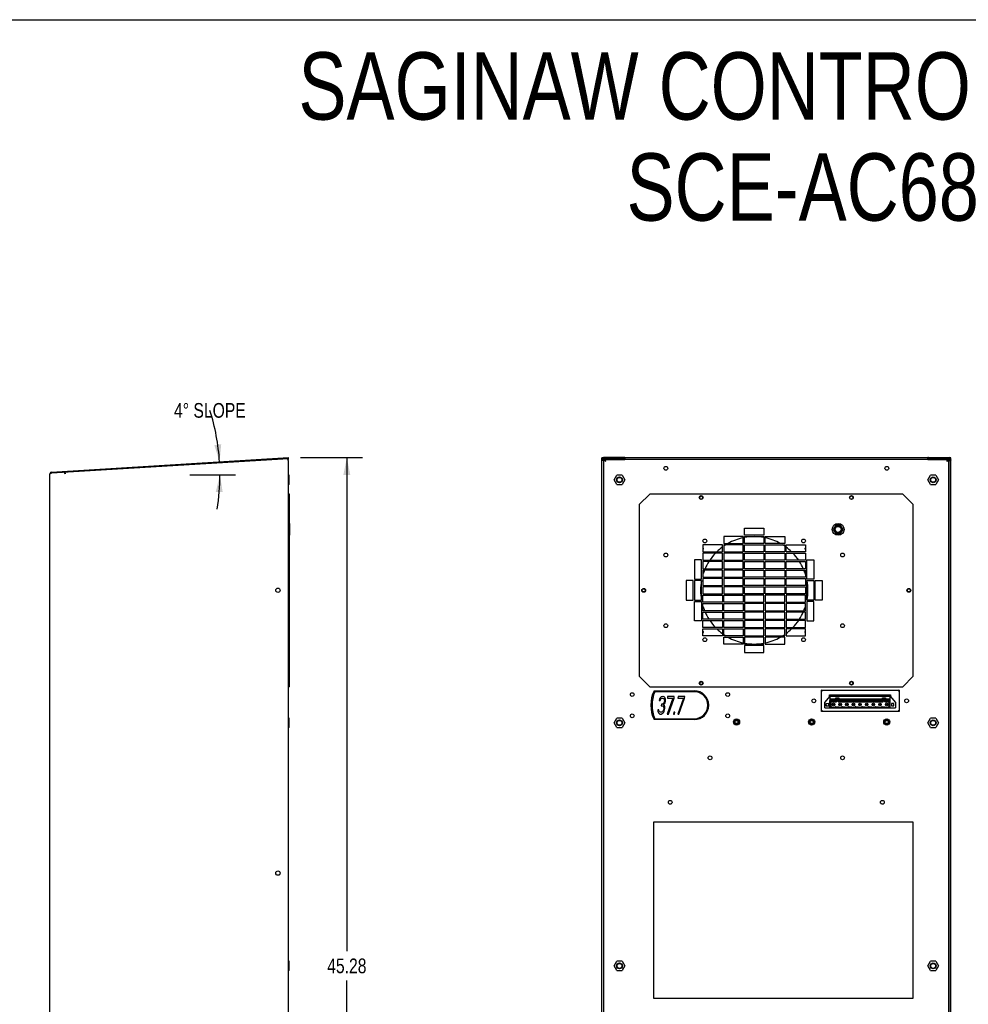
# Model space of a CAD drawing. Header units: inches. Extents: x 0 to 131, y 0 to 85.
# Tile 7 of 8: x 53 to 95, y 41 to 85. Entities that reach past the tile are written whole.
import ezdxf

# ---------------------------------------------------------------- set-up
doc = ezdxf.new("R2010")
doc.units = ezdxf.units.IN
doc.header["$LTSCALE"] = 7.192308
doc.header["$MEASUREMENT"] = 0
doc.layers.get('0').update_dxf_attribs({"linetype": 'CONTINUOUS'})
doc.styles.get("Standard").update_dxf_attribs({"font": 'txt', "width": 0.8})
doc.dimstyles.new('DIMSTYLE_1', dxfattribs={"dimtxt": 0.653846, "dimasz": 0.769231, "dimexe": 0.09, "dimexo": 0.07, "dimgap": 0.0425, "dimtad": 0, "dimtih": 1, "dimtoh": 1, "dimzin": 4, "dimdsep": 46, "dimtxsty": 'Standard', "dimblk": '_FILLED', "dimblk1": '_FILLED', "dimblk2": '_FILLED', "dimcen": 0.09, "dimadec": 0, "dimazin": 0, "dimtfac": 1, "dimtofl": 0, "dimtmove": 0, "dimatfit": 3, "dimldrblk": '_FILLED', "dimfxl": 0, "dimtolj": 1, "dimtzin": 4, "dimarcsym": 0})
doc.dimstyles.new('DIMSTYLE_2', dxfattribs={"dimtxt": 0.653846, "dimasz": 0.769231, "dimexe": 0.09, "dimexo": 0.07, "dimgap": 0.09, "dimtad": 0, "dimtih": 1, "dimtoh": 1, "dimdec": 0, "dimzin": 4, "dimdsep": 46, "dimtxsty": 'Standard', "dimblk": '_FILLED', "dimblk1": '_FILLED', "dimblk2": '_FILLED', "dimcen": 0.09, "dimadec": 0, "dimazin": 0, "dimtfac": 1, "dimtdec": 0, "dimtofl": 0, "dimtmove": 0, "dimatfit": 3, "dimldrblk": '_FILLED', "dimfxl": 0, "dimtolj": 1, "dimtzin": 4, "dimarcsym": 0})

# ---------------------------------------------------------------- blocks, each defined once
blk = doc.blocks.new('_FILLED')
at = {"color": 0, "linetype": 'ByBlock'}
blk.add_solid([(0, 0), (-1, 0.2), (-1, -0.2)], dxfattribs=at)
blk = doc.blocks.new('*D2')
at = {"color": 2, "linetype": 'Continuous'}
for p, q in [((65.468, 65.108), (68.219, 65.108)), ((67.526, 65.108), (67.526, 43.122)), ((67.526, 19.828), (67.526, 41.814)), ((65.468, 19.828), (68.219, 19.828))]:
    blk.add_line(p, q, dxfattribs=at)
at = {"color": 2, "linetype": 'Continuous', "xscale": 0.7692307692, "yscale": 0.7692307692, "zscale": 0.7692307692}
for p, rotation in [((67.526, 65.108), 90), ((67.526, 19.828), 270)]:
    blk.add_blockref('_FILLED', p, dxfattribs=dict(at, rotation=rotation))
at = {"color": 2, "linetype": 'Continuous', "insert": (67.526, 42.795), "char_height": 0.6538, "width": 2.61538, "attachment_point": 2, "line_spacing_factor": 0.9}
blk.add_mtext('45.28', dxfattribs=at)
blk = doc.blocks.new('*D4')
at = {"color": 2, "linetype": 'Continuous'}
blk.add_line((60.536, 64.345), (62.565, 64.345), dxfattribs=at)
for start, end in [(3.5, 17.7064), (350.6507, 360)]:
    blk.add_arc((52.444, 64.345), 9.428, start, end, dxfattribs=at)
for points in [[(61.624, 65.67), (61.855, 64.92), (61.93, 65.701)], [(61.995, 63.57), (61.873, 64.345), (61.688, 63.582)]]:
    blk.add_solid(points, dxfattribs=at)
at = {"color": 2, "linetype": 'Continuous', "insert": (61.426, 67.539), "char_height": 0.65385, "width": 4.09744, "attachment_point": 2, "line_spacing_factor": 0.9}
blk.add_mtext('4\\Fgdt;{\\Fgdt;~}\\Ftxt; SLOPE', dxfattribs=at)

msp = doc.modelspace()

# ---------------------------------------------------------------- linework, layer by layer
at = {"color": 7, "linetype": 'Continuous'}
for p, q in [((0, 84.6154), (130.7692, 84.6154)), ((54.3731, 64.4626), (64.9291, 65.1082)), ((54.3755, 64.4233), (64.9315, 65.069)), ((64.8529, 65.0641), (64.8505, 65.1034)), ((64.8959, 65.0084), (64.8897, 64.9875)), ((64.8998, 64.9871), (64.8897, 64.9875)), ((64.9021, 65.0278), (64.8959, 65.0084)), ((64.903, 65.0078), (64.8965, 64.9975)), ((64.9099, 65.0165), (64.903, 65.0078)), ((64.917, 65.0233), (64.9099, 65.0165)), ((64.9315, 65.069), (64.9291, 65.1082)), ((64.9315, 65.0295), (64.9291, 65.0688)), ((64.9291, 19.9063), (64.9291, 64.9852)), ((78.9609, 65.1082), (78.8822, 65.1034)), ((78.8822, 19.9063), (78.8822, 65.1034)), ((78.8822, 65.0641), (78.9609, 65.069)), ((78.8849, 65.0084), (78.8822, 64.9875)), ((78.8835, 64.9871), (78.8822, 64.9875)), ((78.8928, 65.0278), (78.8849, 65.0084)), ((78.9316, 64.9849), (78.9114, 64.9856)), ((78.9401, 65.0656), (78.9213, 65.0573)), ((78.9227, 64.9975), (78.9216, 64.9864)), ((78.9411, 64.9845), (78.9316, 64.9849)), ((78.9411, 65.0233), (78.933, 65.0165)), ((78.9603, 65.0688), (78.9401, 65.0656)), ((79.8664, 65.0688), (78.9603, 65.0688)), ((78.9606, 65.0295), (78.9606, 64.9852)), ((78.9607, 65.0295), (78.9607, 65.0688)), ((79.8664, 65.0295), (78.9607, 65.0295)), ((78.9609, 65.069), (78.9609, 65.1082)), ((79.8831, 65.1082), (78.9609, 65.1082)), ((78.9609, 65.069), (79.8831, 65.069)), ((78.9609, 64.9829), (78.9609, 19.8685)), ((78.9806, 19.9063), (78.9806, 65.0245)), ((78.9806, 65.0245), (79.02, 65.0245)), ((79.0037, 64.9851), (79.02, 64.972)), ((79.0213, 65.0114), (79.02, 65.0245)), ((79.02, 65.0243), (79.02, 64.9914)), ((79.02, 65.0243), (79.9058, 65.0243)), ((79.02, 64.972), (79.039, 64.9588)), ((79.0278, 65.0217), (79.0214, 65.0244)), ((79.039, 64.9588), (79.0593, 64.9457)), ((79.0593, 64.9457), (79.053, 64.966)), ((79.8664, 65.0243), (79.8664, 65.0688)), ((79.8831, 65.1082), (79.8831, 65.069)), ((79.9058, 65.1058), (79.8831, 65.1082)), ((79.8831, 65.069), (79.902, 65.0669)), ((79.9058, 65.1058), (79.9058, 65.0272)), ((79.9058, 65.1058), (93.4097, 65.1058)), ((79.9058, 65.0272), (79.9058, 65.0243)), ((93.4097, 65.0272), (79.9058, 65.0272)), ((93.4325, 65.1082), (93.4097, 65.1058)), ((93.4097, 65.0272), (93.4097, 65.1058)), ((93.4097, 65.0665), (93.4325, 65.069)), ((93.4097, 65.0272), (93.4097, 65.0243)), ((93.4097, 65.0243), (94.2956, 65.0243)), ((93.4325, 65.1082), (93.4325, 65.069)), ((93.4325, 65.1082), (94.3546, 65.1082)), ((94.3546, 65.069), (93.4325, 65.069)), ((93.4491, 65.0243), (93.4491, 65.0688)), ((93.4491, 65.0688), (94.3548, 65.0688)), ((93.4491, 65.0295), (94.3549, 65.0295)), ((94.2625, 64.966), (94.2562, 64.9457)), ((94.2688, 64.985), (94.2625, 64.966)), ((94.2903, 64.9983), (94.284, 64.9851)), ((94.2941, 65.0244), (94.2878, 65.0217)), ((94.2956, 64.985), (94.2956, 65.0245)), ((94.2956, 65.0245), (94.3349, 65.0245)), ((94.3322, 65.0114), (94.3349, 65.0245)), ((94.3349, 65.0245), (94.3349, 19.9063)), ((94.3546, 65.069), (94.3546, 65.1082)), ((94.4333, 65.1034), (94.3546, 65.1082)), ((94.3546, 65.069), (94.4333, 65.0641)), ((94.3546, 19.8722), (94.3546, 64.9829)), ((94.3548, 65.0688), (94.3548, 65.0295)), ((94.3549, 64.9852), (94.3549, 65.0295)), ((94.3552, 65.0688), (94.3754, 65.0656)), ((94.3753, 65.0227), (94.3833, 65.0157)), ((94.3754, 65.0656), (94.3942, 65.0572)), ((94.3837, 64.9848), (94.394, 64.9852)), ((94.3929, 64.9969), (94.394, 64.9864)), ((94.423, 65.0274), (94.4307, 65.008)), ((94.4307, 65.008), (94.4333, 64.9875)), ((94.432, 64.9871), (94.4333, 64.9875)), ((94.4333, 19.9063), (94.4333, 65.1034)), ((54.2992, 19.9063), (54.2992, 64.384)), ((54.3574, 64.4168), (54.3779, 64.4235)), ((54.3731, 64.4626), (54.3755, 64.4233)), ((54.922, 64.4567), (54.9722, 64.3809)), ((54.9674, 64.4595), (54.9722, 64.3809)), ((64.9606, 64.3236), (64.9291, 64.3236)), ((64.9606, 64.1189), (64.9291, 64.1189)), ((64.9606, 63.9142), (64.9606, 64.3236)), ((78.9604, 64.4202), (78.9806, 64.4202)), ((78.9806, 64.3447), (78.9609, 64.3447)), ((79.4332, 64.1189), (79.5514, 64.3236)), ((79.5514, 63.9142), (79.4332, 64.1189)), ((79.7878, 64.3236), (79.5514, 64.3236)), ((79.7878, 64.3236), (79.906, 64.1189)), ((79.906, 64.1189), (79.7878, 63.9142)), ((93.4096, 64.1189), (93.5277, 64.3236)), ((93.5277, 63.9142), (93.4096, 64.1189)), ((93.7641, 64.3236), (93.5277, 64.3236)), ((93.7641, 64.3236), (93.8823, 64.1189)), ((93.8823, 64.1189), (93.7641, 63.9142)), ((94.3549, 64.4202), (94.3349, 64.4202)), ((94.3546, 64.3447), (94.3349, 64.3447)), ((64.9606, 63.9142), (64.9291, 63.9142)), ((79.5514, 63.9142), (79.7878, 63.9142)), ((93.5277, 63.9142), (93.7641, 63.9142)), ((64.9685, 63.4863), (64.9291, 63.4863)), ((64.9685, 54.9036), (64.9685, 63.4863)), ((80.5554, 63.0138), (81.0278, 63.4863)), ((92.2877, 63.4863), (81.0278, 63.4863)), ((92.2877, 63.4863), (92.7601, 63.0138)), ((64.9685, 63.0138), (64.9291, 63.0138)), ((80.5554, 63.0138), (80.5554, 55.376)), ((92.7601, 55.376), (92.7601, 63.0138)), ((64.9685, 62.1752), (64.9921, 62.1752)), ((64.9921, 61.6477), (64.9921, 62.1752)), ((85.2404, 61.6556), (85.2404, 61.9705)), ((85.2404, 61.9705), (86.1066, 61.9705)), ((86.1066, 61.9705), (86.1066, 61.6556)), ((89.3057, 62.0985), (89.1977, 61.9115)), ((89.1977, 61.9115), (89.3057, 61.7245)), ((89.5216, 62.0985), (89.3057, 62.0985)), ((89.6296, 61.9115), (89.5216, 62.0985)), ((89.5216, 61.7245), (89.6296, 61.9115)), ((64.9685, 61.6477), (64.9921, 61.6477)), ((84.3152, 61.5965), (84.3152, 61.2815)), ((85.1814, 61.5965), (84.3152, 61.5965)), ((85.1814, 61.2815), (85.1814, 61.5965)), ((86.1066, 61.6556), (85.2404, 61.6556)), ((85.2404, 61.2815), (85.2404, 61.5965)), ((85.2404, 61.5965), (86.1066, 61.5965)), ((86.1066, 61.5965), (86.1066, 61.2815)), ((86.1656, 61.2815), (86.1656, 61.5965)), ((86.1656, 61.5965), (87.0318, 61.5965)), ((87.0318, 61.5965), (87.0318, 61.2815)), ((89.3057, 61.7245), (89.5216, 61.7245)), ((94.3349, 61.4299), (94.3546, 61.4299)), ((83.39, 61.2225), (83.39, 60.9075)), ((84.2562, 61.2225), (83.39, 61.2225)), ((83.408, 61.0696), (83.39, 61.0822)), ((83.39, 61.0131), (83.4123, 61.045)), ((84.2562, 60.9075), (84.2562, 61.2225)), ((84.3152, 61.2815), (85.1814, 61.2815)), ((84.3152, 61.2225), (84.3152, 60.9075)), ((85.1814, 61.2225), (84.3152, 61.2225)), ((85.1814, 60.9075), (85.1814, 61.2225)), ((86.1066, 61.2815), (85.2404, 61.2815)), ((85.2404, 60.9075), (85.2404, 61.2225)), ((85.2404, 61.2225), (86.1066, 61.2225)), ((86.1066, 61.2225), (86.1066, 60.9075)), ((87.0318, 61.2815), (86.1656, 61.2815)), ((86.1656, 60.9075), (86.1656, 61.2225)), ((86.1656, 61.2225), (87.0318, 61.2225)), ((87.0318, 61.2225), (87.0318, 60.9075)), ((87.0908, 60.9075), (87.0908, 61.2225)), ((87.0908, 61.2225), (87.957, 61.2225)), ((87.9347, 61.045), (87.957, 61.0131)), ((87.957, 61.0822), (87.939, 61.0696)), ((87.957, 61.2225), (87.957, 60.9075)), ((83.016, 60.5532), (83.016, 59.6871)), ((83.331, 60.5532), (83.016, 60.5532)), ((83.331, 59.6871), (83.331, 60.5532)), ((83.39, 60.9075), (84.2562, 60.9075)), ((83.39, 60.8485), (83.39, 60.5335)), ((84.2562, 60.8485), (83.39, 60.8485)), ((83.39, 60.5335), (84.2562, 60.5335)), ((84.2562, 60.5335), (84.2562, 60.8485)), ((84.3152, 60.9075), (85.1814, 60.9075)), ((84.3152, 60.8485), (84.3152, 60.5335)), ((85.1814, 60.8485), (84.3152, 60.8485)), ((84.3152, 60.5335), (85.1814, 60.5335)), ((85.1814, 60.5335), (85.1814, 60.8485)), ((86.1066, 60.9075), (85.2404, 60.9075)), ((85.2404, 60.5335), (85.2404, 60.8485)), ((85.2404, 60.8485), (86.1066, 60.8485)), ((86.1066, 60.5335), (85.2404, 60.5335)), ((86.1066, 60.8485), (86.1066, 60.5335)), ((87.0318, 60.9075), (86.1656, 60.9075)), ((86.1656, 60.5335), (86.1656, 60.8485)), ((86.1656, 60.8485), (87.0318, 60.8485)), ((87.0318, 60.5335), (86.1656, 60.5335)), ((87.0318, 60.8485), (87.0318, 60.5335)), ((87.957, 60.9075), (87.0908, 60.9075)), ((87.0908, 60.5335), (87.0908, 60.8485)), ((87.0908, 60.8485), (87.957, 60.8485)), ((87.957, 60.5335), (87.0908, 60.5335)), ((87.957, 60.8485), (87.957, 60.5335)), ((88.016, 59.6871), (88.016, 60.5532)), ((88.016, 60.5532), (88.331, 60.5532)), ((88.331, 60.5532), (88.331, 59.6871)), ((94.3349, 60.9024), (94.3546, 60.9024)), ((83.39, 60.4745), (83.39, 60.1595)), ((84.2562, 60.4745), (83.39, 60.4745)), ((83.39, 60.1595), (84.2562, 60.1595)), ((83.39, 60.1004), (83.39, 59.7855)), ((84.2562, 60.1004), (83.39, 60.1004)), ((84.2562, 60.1595), (84.2562, 60.4745)), ((84.2562, 59.7855), (84.2562, 60.1004)), ((84.3152, 60.4745), (84.3152, 60.1595)), ((85.1814, 60.4745), (84.3152, 60.4745)), ((84.3152, 60.1595), (85.1814, 60.1595)), ((84.3152, 60.1004), (84.3152, 59.7855)), ((85.1814, 60.1004), (84.3152, 60.1004)), ((85.1814, 60.1595), (85.1814, 60.4745)), ((85.1814, 59.7855), (85.1814, 60.1004)), ((85.2404, 60.1595), (85.2404, 60.4745)), ((85.2404, 60.4745), (86.1066, 60.4745)), ((86.1066, 60.1595), (85.2404, 60.1595)), ((85.2404, 59.7855), (85.2404, 60.1004)), ((85.2404, 60.1004), (86.1066, 60.1004)), ((86.1066, 60.4745), (86.1066, 60.1595)), ((86.1066, 60.1004), (86.1066, 59.7855)), ((86.1656, 60.1595), (86.1656, 60.4745)), ((86.1656, 60.4745), (87.0318, 60.4745)), ((87.0318, 60.1595), (86.1656, 60.1595)), ((86.1656, 59.7855), (86.1656, 60.1004)), ((86.1656, 60.1004), (87.0318, 60.1004)), ((87.0318, 60.4745), (87.0318, 60.1595)), ((87.0318, 60.1004), (87.0318, 59.7855)), ((87.0908, 60.1595), (87.0908, 60.4745)), ((87.0908, 60.4745), (87.957, 60.4745)), ((87.957, 60.1595), (87.0908, 60.1595)), ((87.0908, 59.7855), (87.0908, 60.1004)), ((87.0908, 60.1004), (87.957, 60.1004)), ((87.957, 60.4745), (87.957, 60.1595)), ((87.957, 60.1004), (87.957, 59.7855)), ((83.016, 59.6871), (83.331, 59.6871)), ((83.39, 59.7855), (84.2562, 59.7855)), ((83.39, 59.7264), (83.39, 59.4115)), ((84.2562, 59.7264), (83.39, 59.7264)), ((84.2562, 59.4115), (84.2562, 59.7264)), ((84.3152, 59.7855), (85.1814, 59.7855)), ((84.3152, 59.7264), (84.3152, 59.4115)), ((85.1814, 59.7264), (84.3152, 59.7264)), ((85.1814, 59.4115), (85.1814, 59.7264)), ((86.1066, 59.7855), (85.2404, 59.7855)), ((85.2404, 59.4115), (85.2404, 59.7264)), ((85.2404, 59.7264), (86.1066, 59.7264)), ((86.1066, 59.7264), (86.1066, 59.4115)), ((87.0318, 59.7855), (86.1656, 59.7855)), ((86.1656, 59.4115), (86.1656, 59.7264)), ((86.1656, 59.7264), (87.0318, 59.7264)), ((87.0318, 59.7264), (87.0318, 59.4115)), ((87.957, 59.7855), (87.0908, 59.7855)), ((87.0908, 59.4115), (87.0908, 59.7264)), ((87.0908, 59.7264), (87.957, 59.7264)), ((87.957, 59.7264), (87.957, 59.4115)), ((88.331, 59.6871), (88.016, 59.6871)), ((78.9688, 59.3354), (78.9609, 59.3354)), ((78.9688, 59.0598), (78.9688, 59.3354)), ((78.9773, 59.334), (78.9688, 59.3354)), ((82.642, 59.628), (82.642, 58.7619)), ((82.957, 59.628), (82.642, 59.628)), ((82.957, 58.7619), (82.957, 59.628)), ((83.016, 59.628), (83.016, 58.7619)), ((83.331, 59.628), (83.016, 59.628)), ((83.331, 58.7619), (83.331, 59.628)), ((83.39, 59.4115), (84.2562, 59.4115)), ((83.39, 59.3524), (83.39, 59.0374)), ((84.2562, 59.3524), (83.39, 59.3524)), ((84.2562, 59.0374), (84.2562, 59.3524)), ((84.3152, 59.4115), (85.1814, 59.4115)), ((84.3152, 59.3524), (84.3152, 59.0374)), ((85.1814, 59.3524), (84.3152, 59.3524)), ((85.1814, 59.0374), (85.1814, 59.3524)), ((86.1066, 59.4115), (85.2404, 59.4115)), ((85.2404, 59.0374), (85.2404, 59.3524)), ((85.2404, 59.3524), (86.1066, 59.3524)), ((86.1066, 59.3524), (86.1066, 59.0374)), ((87.0318, 59.4115), (86.1656, 59.4115)), ((86.1656, 59.0374), (86.1656, 59.3524)), ((86.1656, 59.3524), (87.0318, 59.3524)), ((87.0318, 59.3524), (87.0318, 59.0374)), ((87.957, 59.4115), (87.0908, 59.4115)), ((87.0908, 59.0374), (87.0908, 59.3524)), ((87.0908, 59.3524), (87.957, 59.3524)), ((87.957, 59.3524), (87.957, 59.0374)), ((88.016, 58.7619), (88.016, 59.628)), ((88.016, 59.628), (88.331, 59.628)), ((88.331, 59.628), (88.331, 58.7619)), ((88.39, 58.7619), (88.39, 59.628)), ((88.39, 59.628), (88.705, 59.628)), ((88.705, 59.628), (88.705, 58.7619)), ((94.3383, 59.334), (94.3467, 59.3354)), ((94.3467, 59.3354), (94.3467, 59.0598)), ((94.3467, 59.3354), (94.3546, 59.3354)), ((78.9688, 59.0598), (78.9609, 59.0598)), ((78.9773, 59.0612), (78.9688, 59.0598)), ((83.39, 59.0374), (84.2562, 59.0374)), ((83.39, 58.6634), (83.39, 58.9784)), ((83.39, 58.9784), (84.2562, 58.9784)), ((84.2562, 58.9784), (84.2562, 58.6634)), ((84.3152, 59.0374), (85.1814, 59.0374)), ((84.3152, 58.6634), (84.3152, 58.9784)), ((84.3152, 58.9784), (85.1814, 58.9784)), ((85.1814, 58.9784), (85.1814, 58.6634)), ((86.1066, 59.0374), (85.2404, 59.0374)), ((85.2404, 58.9784), (85.2404, 58.6634)), ((86.1066, 58.9784), (85.2404, 58.9784)), ((86.1066, 58.6634), (86.1066, 58.9784)), ((87.0318, 59.0374), (86.1656, 59.0374)), ((86.1656, 58.9784), (86.1656, 58.6634)), ((87.0318, 58.9784), (86.1656, 58.9784)), ((87.0318, 58.6634), (87.0318, 58.9784)), ((87.957, 59.0374), (87.0908, 59.0374)), ((87.0908, 58.9784), (87.0908, 58.6634)), ((87.957, 58.9784), (87.0908, 58.9784)), ((87.957, 58.6634), (87.957, 58.9784)), ((94.3383, 59.0612), (94.3467, 59.0598)), ((94.3467, 59.0598), (94.3546, 59.0598)), ((82.642, 58.7619), (82.957, 58.7619)), ((83.016, 58.7619), (83.331, 58.7619)), ((83.016, 57.8367), (83.016, 58.7028)), ((83.016, 58.7028), (83.331, 58.7028)), ((83.331, 58.7028), (83.331, 57.8367)), ((84.2562, 58.6634), (83.39, 58.6634)), ((83.39, 58.2894), (83.39, 58.6044)), ((83.39, 58.6044), (84.2562, 58.6044)), ((84.2562, 58.6044), (84.2562, 58.2894)), ((85.1814, 58.6634), (84.3152, 58.6634)), ((84.3152, 58.2894), (84.3152, 58.6044)), ((84.3152, 58.6044), (85.1814, 58.6044)), ((85.1814, 58.6044), (85.1814, 58.2894)), ((85.2404, 58.6634), (86.1066, 58.6634)), ((85.2404, 58.6044), (85.2404, 58.2894)), ((86.1066, 58.6044), (85.2404, 58.6044)), ((86.1066, 58.2894), (86.1066, 58.6044)), ((86.1656, 58.6634), (87.0318, 58.6634)), ((86.1656, 58.6044), (86.1656, 58.2894)), ((87.0318, 58.6044), (86.1656, 58.6044)), ((87.0318, 58.2894), (87.0318, 58.6044)), ((87.0908, 58.6634), (87.957, 58.6634)), ((87.0908, 58.6044), (87.0908, 58.2894)), ((87.957, 58.6044), (87.0908, 58.6044)), ((87.957, 58.2894), (87.957, 58.6044)), ((88.331, 58.7619), (88.016, 58.7619)), ((88.016, 58.7028), (88.016, 57.8367)), ((88.331, 58.7028), (88.016, 58.7028)), ((88.331, 57.8367), (88.331, 58.7028)), ((88.705, 58.7619), (88.39, 58.7619)), ((84.2562, 58.2894), (83.39, 58.2894)), ((83.39, 57.9154), (83.39, 58.2304)), ((83.39, 58.2304), (84.2562, 58.2304)), ((84.2562, 57.9154), (83.39, 57.9154)), ((84.2562, 58.2304), (84.2562, 57.9154)), ((85.1814, 58.2894), (84.3152, 58.2894)), ((84.3152, 57.9154), (84.3152, 58.2304)), ((84.3152, 58.2304), (85.1814, 58.2304)), ((85.1814, 57.9154), (84.3152, 57.9154)), ((85.1814, 58.2304), (85.1814, 57.9154)), ((85.2404, 58.2894), (86.1066, 58.2894)), ((85.2404, 58.2304), (85.2404, 57.9154)), ((86.1066, 58.2304), (85.2404, 58.2304)), ((85.2404, 57.9154), (86.1066, 57.9154)), ((86.1066, 57.9154), (86.1066, 58.2304)), ((86.1656, 58.2894), (87.0318, 58.2894)), ((86.1656, 58.2304), (86.1656, 57.9154)), ((87.0318, 58.2304), (86.1656, 58.2304)), ((86.1656, 57.9154), (87.0318, 57.9154)), ((87.0318, 57.9154), (87.0318, 58.2304)), ((87.0908, 58.2894), (87.957, 58.2894)), ((87.0908, 58.2304), (87.0908, 57.9154)), ((87.957, 58.2304), (87.0908, 58.2304)), ((87.0908, 57.9154), (87.957, 57.9154)), ((87.957, 57.9154), (87.957, 58.2304)), ((83.331, 57.8367), (83.016, 57.8367)), ((83.39, 57.5414), (83.39, 57.8563)), ((83.39, 57.8563), (84.2562, 57.8563)), ((84.2562, 57.5414), (83.39, 57.5414)), ((83.39, 57.1674), (83.39, 57.4823)), ((83.39, 57.4823), (84.2562, 57.4823)), ((84.2562, 57.8563), (84.2562, 57.5414)), ((84.2562, 57.4823), (84.2562, 57.1674)), ((84.3152, 57.5414), (84.3152, 57.8563)), ((84.3152, 57.8563), (85.1814, 57.8563)), ((85.1814, 57.5414), (84.3152, 57.5414)), ((84.3152, 57.1674), (84.3152, 57.4823)), ((84.3152, 57.4823), (85.1814, 57.4823)), ((85.1814, 57.8563), (85.1814, 57.5414)), ((85.1814, 57.4823), (85.1814, 57.1674)), ((85.2404, 57.8563), (85.2404, 57.5414)), ((86.1066, 57.8563), (85.2404, 57.8563)), ((85.2404, 57.5414), (86.1066, 57.5414)), ((85.2404, 57.4823), (85.2404, 57.1674)), ((86.1066, 57.4823), (85.2404, 57.4823)), ((86.1066, 57.5414), (86.1066, 57.8563)), ((86.1066, 57.1674), (86.1066, 57.4823)), ((86.1656, 57.8563), (86.1656, 57.5414)), ((87.0318, 57.8563), (86.1656, 57.8563)), ((86.1656, 57.5414), (87.0318, 57.5414)), ((86.1656, 57.4823), (86.1656, 57.1674)), ((87.0318, 57.4823), (86.1656, 57.4823)), ((87.0318, 57.5414), (87.0318, 57.8563)), ((87.0318, 57.1674), (87.0318, 57.4823)), ((87.0908, 57.8563), (87.0908, 57.5414)), ((87.957, 57.8563), (87.0908, 57.8563)), ((87.0908, 57.5414), (87.957, 57.5414)), ((87.0908, 57.4823), (87.0908, 57.1674)), ((87.957, 57.4823), (87.0908, 57.4823)), ((87.957, 57.5414), (87.957, 57.8563)), ((87.957, 57.1674), (87.957, 57.4823)), ((88.016, 57.8367), (88.331, 57.8367)), ((83.4123, 57.3449), (83.39, 57.3767)), ((83.39, 57.3077), (83.408, 57.3202)), ((84.2562, 57.1674), (83.39, 57.1674)), ((85.1814, 57.1674), (84.3152, 57.1674)), ((84.3152, 56.7934), (84.3152, 57.1083)), ((84.3152, 57.1083), (85.1814, 57.1083)), ((85.1814, 57.1083), (85.1814, 56.7934)), ((85.2404, 57.1674), (86.1066, 57.1674)), ((85.2404, 57.1083), (85.2404, 56.7934)), ((86.1066, 57.1083), (85.2404, 57.1083)), ((86.1066, 56.7934), (86.1066, 57.1083)), ((86.1656, 57.1674), (87.0318, 57.1674)), ((86.1656, 57.1083), (86.1656, 56.7934)), ((87.0318, 57.1083), (86.1656, 57.1083)), ((87.0318, 56.7934), (87.0318, 57.1083)), ((87.0908, 57.1674), (87.957, 57.1674)), ((87.957, 57.3767), (87.9347, 57.3449)), ((87.939, 57.3202), (87.957, 57.3077)), ((85.1814, 56.7934), (84.3152, 56.7934)), ((85.2404, 56.7934), (86.1066, 56.7934)), ((85.2404, 56.7343), (85.2404, 56.4193)), ((86.1066, 56.7343), (85.2404, 56.7343)), ((86.1066, 56.4193), (86.1066, 56.7343)), ((86.1656, 56.7934), (87.0318, 56.7934)), ((85.2404, 56.4193), (86.1066, 56.4193)), ((64.9685, 55.376), (64.9291, 55.376)), ((81.0278, 54.9036), (80.5554, 55.376)), ((92.7601, 55.376), (92.2877, 54.9036)), ((64.9685, 54.9036), (64.9291, 54.9036)), ((81.0278, 54.9036), (92.2877, 54.9036)), ((81.2103, 54.7193), (83.0101, 54.7193)), ((83.0101, 54.6799), (81.2498, 54.6799)), ((81.4993, 54.423), (81.4582, 54.3559)), ((81.5362, 54.4565), (81.4993, 54.423)), ((81.5341, 54.3727), (81.5772, 54.3895)), ((81.5957, 54.4732), (81.5362, 54.4565)), ((81.5772, 54.3895), (81.61, 54.3895)), ((81.6121, 54.4732), (81.5957, 54.4732)), ((81.61, 54.3895), (81.6489, 54.3727)), ((81.6674, 54.4565), (81.6121, 54.4732)), ((81.6961, 54.423), (81.6674, 54.4565)), ((81.7207, 54.356), (81.6961, 54.423)), ((82.0529, 54.3895), (81.8025, 53.6858)), ((81.8171, 54.4732), (81.8068, 54.3895)), ((81.8068, 54.3895), (82.0529, 54.3895)), ((82.1124, 54.4732), (81.8171, 54.4732)), ((81.8517, 53.6858), (82.1021, 54.3895)), ((82.1021, 54.3895), (82.1124, 54.4732)), ((82.5204, 54.3895), (82.27, 53.6858)), ((82.2846, 54.4732), (82.2743, 54.3895)), ((82.2743, 54.3895), (82.5204, 54.3895)), ((82.5799, 54.4732), (82.2846, 54.4732)), ((82.3192, 53.6858), (82.5696, 54.3895)), ((82.5696, 54.3895), (82.5799, 54.4732)), ((88.6656, 53.8039), (88.6656, 54.7488)), ((88.6656, 54.7488), (92.1302, 54.7488)), ((88.6973, 54.7193), (88.705, 54.7094)), ((88.8231, 54.1976), (89.0554, 54.4811)), ((89.0239, 54.4427), (89.0239, 54.5401)), ((89.0239, 54.5401), (91.7522, 54.5401)), ((89.0554, 54.2921), (89.0554, 54.5244)), ((89.0554, 54.5244), (91.7326, 54.5244)), ((89.0554, 54.5008), (91.7326, 54.5008)), ((89.0554, 54.4811), (91.7326, 54.4811)), ((89.3113, 54.2657), (89.3113, 54.4102)), ((89.3113, 54.4102), (89.4452, 54.4102)), ((89.4452, 54.4102), (89.4452, 54.2657)), ((91.3861, 54.2657), (91.3861, 54.4102)), ((91.3861, 54.4102), (91.52, 54.4102)), ((91.52, 54.4102), (91.52, 54.2657)), ((91.7326, 53.9614), (91.7326, 54.5244)), ((91.7326, 54.4811), (91.9648, 54.1976)), ((91.7522, 54.5401), (91.7522, 54.4571)), ((92.1302, 54.7488), (92.1302, 53.8039)), ((81.4582, 54.3559), (81.4418, 54.2889)), ((81.4418, 54.2889), (81.4828, 54.2889)), ((81.4828, 54.2889), (81.5054, 54.3392)), ((81.5054, 54.3392), (81.5341, 54.3727)), ((81.5443, 54.1214), (81.536, 54.0544)), ((81.536, 54.0544), (81.5688, 54.0544)), ((81.5771, 54.1214), (81.5443, 54.1214)), ((81.5688, 54.0544), (81.616, 54.0376)), ((81.6304, 54.1549), (81.5771, 54.1214)), ((81.616, 54.0376), (81.6365, 54.0041)), ((81.6509, 54.1884), (81.6304, 54.1549)), ((81.6365, 54.0041), (81.6447, 53.9371)), ((81.6386, 54.0879), (81.6775, 54.1382)), ((81.6755, 54.0544), (81.6386, 54.0879)), ((81.6489, 54.3727), (81.6694, 54.3392)), ((81.6755, 54.2554), (81.6509, 54.1884)), ((81.6694, 54.3392), (81.6797, 54.2889)), ((81.6797, 54.2889), (81.6755, 54.2554)), ((81.6857, 54.0042), (81.6755, 54.0544)), ((81.6775, 54.1382), (81.7001, 54.1884)), ((81.6857, 53.9372), (81.6857, 54.0042)), ((81.7001, 54.1884), (81.7166, 54.2554)), ((81.7166, 54.2554), (81.7207, 54.289)), ((81.7207, 54.289), (81.7207, 54.356)), ((88.8231, 53.9614), (88.8231, 54.1976)), ((88.8231, 53.9614), (91.9648, 53.9614)), ((88.9983, 54.1573), (88.8644, 54.1456)), ((88.8644, 54.1456), (88.8644, 54.0567)), ((88.8644, 54.0567), (88.9983, 54.045)), ((88.9983, 54.045), (88.9983, 54.1573)), ((89.0239, 53.9417), (89.0239, 53.9614)), ((89.0436, 53.9614), (89.0436, 54.2921)), ((89.0436, 54.2921), (89.3113, 54.2921)), ((89.0436, 54.2657), (89.3113, 54.2657)), ((89.0554, 54.3669), (89.3113, 54.3669)), ((89.0554, 54.3197), (89.3113, 54.3197)), ((89.079, 54.2357), (89.079, 54.1307)), ((89.3428, 54.2357), (89.079, 54.2357)), ((89.079, 54.2252), (89.3428, 54.2252)), ((89.1105, 54.1307), (89.079, 54.1307)), ((89.079, 54.0913), (89.079, 54.0244)), ((89.079, 54.0913), (89.1105, 54.0913)), ((89.079, 54.0244), (89.1105, 54.0244)), ((89.1105, 54.0913), (89.1105, 54.1307)), ((89.1105, 54.0244), (89.1105, 54.0087)), ((89.1105, 54.0087), (89.1421, 54.0087)), ((89.1893, 54.1307), (89.1893, 54.0913)), ((89.2286, 54.1307), (89.1893, 54.1307)), ((89.1893, 54.0913), (89.2286, 54.0913)), ((89.2286, 54.0913), (89.2286, 54.1307)), ((89.26, 54.0087), (89.2877, 54.0087)), ((89.2877, 54.0087), (89.2877, 54.0244)), ((89.2877, 54.0244), (89.3113, 54.0244)), ((89.3113, 54.0244), (89.3113, 54.0087)), ((89.3113, 54.0087), (89.4374, 54.0087)), ((89.3428, 54.2252), (89.3428, 54.3827)), ((89.4137, 54.3827), (89.3428, 54.3827)), ((89.3428, 54.3669), (89.4137, 54.3669)), ((89.3428, 54.3197), (89.4137, 54.3197)), ((89.4137, 54.2583), (89.3428, 54.2583)), ((89.4137, 54.2252), (89.4137, 54.3827)), ((91.4176, 54.2357), (89.4137, 54.2357)), ((89.4137, 54.2252), (91.4176, 54.2252)), ((89.4452, 54.3669), (91.3861, 54.3669)), ((89.4452, 54.3197), (91.3861, 54.3197)), ((89.4452, 54.2921), (91.3861, 54.2921)), ((89.4452, 54.2657), (91.3861, 54.2657)), ((89.4845, 54.1307), (89.4845, 54.0913)), ((89.5239, 54.1307), (89.4845, 54.1307)), ((89.4845, 54.0913), (89.5239, 54.0913)), ((89.5239, 54.0913), (89.5239, 54.1307)), ((89.5553, 54.0087), (89.583, 54.0087)), ((89.583, 54.0087), (89.583, 54.0244)), ((89.583, 54.0244), (89.6066, 54.0244)), ((89.6066, 54.0244), (89.6066, 54.0087)), ((89.6066, 54.0087), (89.7327, 54.0087)), ((89.7798, 54.1307), (89.7798, 54.0913)), ((89.8192, 54.1307), (89.7798, 54.1307)), ((89.7798, 54.0913), (89.8192, 54.0913)), ((89.8192, 54.0913), (89.8192, 54.1307)), ((89.8505, 54.0087), (89.8782, 54.0087)), ((89.8782, 54.0087), (89.8782, 54.0244)), ((89.8782, 54.0244), (89.9019, 54.0244)), ((89.9019, 54.0244), (89.9019, 54.0087)), ((89.9019, 54.0087), (90.028, 54.0087)), ((90.0751, 54.1307), (90.0751, 54.0913)), ((90.1144, 54.1307), (90.0751, 54.1307)), ((90.0751, 54.0913), (90.1144, 54.0913)), ((90.1144, 54.0913), (90.1144, 54.1307)), ((90.1458, 54.0087), (90.1735, 54.0087)), ((90.1735, 54.0087), (90.1735, 54.0244)), ((90.1735, 54.0244), (90.1971, 54.0244)), ((90.1971, 54.0244), (90.1971, 54.0087)), ((90.1971, 54.0087), (90.3232, 54.0087)), ((90.3704, 54.1307), (90.3704, 54.0913)), ((90.4097, 54.1307), (90.3704, 54.1307)), ((90.3704, 54.0913), (90.4097, 54.0913)), ((90.4097, 54.0913), (90.4097, 54.1307)), ((90.4411, 54.0087), (90.4688, 54.0087)), ((90.4688, 54.0087), (90.4688, 54.0244)), ((90.4688, 54.0244), (90.4924, 54.0244)), ((90.4924, 54.0244), (90.4924, 54.0087)), ((90.4924, 54.0087), (90.6185, 54.0087)), ((90.6656, 54.1307), (90.6656, 54.0913)), ((90.705, 54.1307), (90.6656, 54.1307)), ((90.6656, 54.0913), (90.705, 54.0913)), ((90.705, 54.0913), (90.705, 54.1307)), ((90.7364, 54.0087), (90.7641, 54.0087)), ((90.7641, 54.0087), (90.7641, 54.0244)), ((90.7641, 54.0244), (90.7877, 54.0244)), ((90.7877, 54.0244), (90.7877, 54.0087)), ((90.7877, 54.0087), (90.9138, 54.0087)), ((90.9609, 54.1307), (90.9609, 54.0913)), ((91.0003, 54.1307), (90.9609, 54.1307)), ((90.9609, 54.0913), (91.0003, 54.0913)), ((91.0003, 54.0913), (91.0003, 54.1307)), ((91.0316, 54.0087), (91.0593, 54.0087)), ((91.0593, 54.0087), (91.0593, 54.0244)), ((91.0593, 54.0244), (91.083, 54.0244)), ((91.083, 54.0244), (91.083, 54.0087)), ((91.083, 54.0087), (91.2091, 54.0087)), ((91.2562, 54.1307), (91.2562, 54.0913)), ((91.2956, 54.1307), (91.2562, 54.1307)), ((91.2562, 54.0913), (91.2956, 54.0913)), ((91.2956, 54.0913), (91.2956, 54.1307)), ((91.3269, 54.0087), (91.3546, 54.0087)), ((91.3546, 54.0087), (91.3546, 54.0244)), ((91.3546, 54.0244), (91.3782, 54.0244)), ((91.3782, 54.0244), (91.3782, 54.0087)), ((91.3782, 54.0087), (91.5043, 54.0087)), ((91.4176, 54.2252), (91.4176, 54.3827)), ((91.4885, 54.3827), (91.4176, 54.3827)), ((91.4176, 54.3669), (91.4885, 54.3669)), ((91.4176, 54.3197), (91.4885, 54.3197)), ((91.4885, 54.2583), (91.4176, 54.2583)), ((91.4885, 54.2252), (91.4885, 54.3827)), ((91.6853, 54.2357), (91.4885, 54.2357)), ((91.4885, 54.2252), (91.6853, 54.2252)), ((91.52, 54.3669), (91.7326, 54.3669)), ((91.52, 54.3197), (91.7326, 54.3197)), ((91.52, 54.2921), (91.7286, 54.2921)), ((91.52, 54.2657), (91.7286, 54.2657)), ((91.5515, 54.1307), (91.5515, 54.0913)), ((91.5908, 54.1307), (91.5515, 54.1307)), ((91.5515, 54.0913), (91.5908, 54.0913)), ((91.5908, 54.0913), (91.5908, 54.1307)), ((91.6222, 54.0087), (91.6499, 54.0087)), ((91.6499, 54.0087), (91.6499, 54.0244)), ((91.6499, 54.0244), (91.6853, 54.0244)), ((91.6853, 54.0244), (91.6853, 54.2357)), ((91.7286, 53.9614), (91.7286, 54.2921)), ((91.7286, 54.2449), (91.7326, 54.2449)), ((91.7286, 54.2291), (91.7326, 54.2291)), ((91.7522, 53.9614), (91.7522, 53.9417)), ((91.7896, 54.1573), (91.7896, 54.045)), ((91.8999, 54.1477), (91.7896, 54.1573)), ((91.7896, 54.045), (91.8999, 54.0546)), ((91.8999, 54.0546), (91.8999, 54.1477)), ((91.9648, 54.1976), (91.9648, 53.9614)), ((81.3822, 53.8701), (81.3842, 53.8198)), ((81.4232, 53.8701), (81.3822, 53.8701)), ((81.3842, 53.8198), (81.3944, 53.7696)), ((81.3944, 53.7696), (81.4149, 53.7361)), ((81.4149, 53.7361), (81.4436, 53.7026)), ((81.4273, 53.8366), (81.4232, 53.8701)), ((81.4396, 53.8031), (81.4273, 53.8366)), ((81.4539, 53.7863), (81.4396, 53.8031)), ((81.4436, 53.7026), (81.4744, 53.6858)), ((81.4929, 53.7696), (81.4539, 53.7863)), ((81.4744, 53.6858), (81.54, 53.6858)), ((81.5421, 53.7696), (81.4929, 53.7696)), ((81.54, 53.6858), (81.5749, 53.7026)), ((81.5851, 53.7863), (81.5421, 53.7696)), ((81.5749, 53.7026), (81.6118, 53.7361)), ((81.6036, 53.8031), (81.5851, 53.7863)), ((81.6241, 53.8366), (81.6036, 53.8031)), ((81.6118, 53.7361), (81.6405, 53.7696)), ((81.6364, 53.8701), (81.6241, 53.8366)), ((81.6447, 53.9371), (81.6364, 53.8701)), ((81.6405, 53.7696), (81.6631, 53.8198)), ((81.6631, 53.8198), (81.6774, 53.8701)), ((81.6774, 53.8701), (81.6857, 53.9372)), ((81.8025, 53.6858), (81.8517, 53.6858)), ((82.0916, 53.7696), (82.0813, 53.6858)), ((82.0813, 53.6858), (82.1223, 53.6858)), ((82.1326, 53.7696), (82.0916, 53.7696)), ((82.1223, 53.6858), (82.1326, 53.7696)), ((82.27, 53.6858), (82.3192, 53.6858)), ((92.1302, 53.8039), (88.6656, 53.8039)), ((91.7522, 53.9417), (89.0239, 53.9417)), ((92.0985, 53.8335), (92.0908, 53.8433)), ((64.9606, 53.4968), (64.9291, 53.4968)), ((64.9606, 53.2921), (64.9291, 53.2921)), ((64.9606, 53.0874), (64.9291, 53.0874)), ((64.9606, 53.0874), (64.9606, 53.4968)), ((79.4332, 53.2921), (79.5514, 53.4968)), ((79.5514, 53.0874), (79.4332, 53.2921)), ((79.7878, 53.4968), (79.5514, 53.4968)), ((79.5514, 53.0874), (79.7878, 53.0874)), ((79.7878, 53.4968), (79.906, 53.2921)), ((79.906, 53.2921), (79.7878, 53.0874)), ((83.0101, 53.4398), (81.2103, 53.4398)), ((81.2498, 53.4791), (83.0101, 53.4791)), ((84.8293, 53.4299), (84.7725, 53.3315)), ((84.7725, 53.3315), (84.8293, 53.2331)), ((84.9429, 53.4299), (84.8293, 53.4299)), ((84.8293, 53.2331), (84.9429, 53.2331)), ((84.9998, 53.3315), (84.9429, 53.4299)), ((84.9429, 53.2331), (84.9998, 53.3315)), ((88.1757, 53.4299), (88.1189, 53.3315)), ((88.1189, 53.3315), (88.1757, 53.2331)), ((88.2894, 53.4299), (88.1757, 53.4299)), ((88.1757, 53.2331), (88.2894, 53.2331)), ((88.3462, 53.3315), (88.2894, 53.4299)), ((88.2894, 53.2331), (88.3462, 53.3315)), ((91.5222, 53.4299), (91.4654, 53.3315)), ((91.4654, 53.3315), (91.5222, 53.2331)), ((91.6358, 53.4299), (91.5222, 53.4299)), ((91.5222, 53.2331), (91.6358, 53.2331)), ((91.6927, 53.3315), (91.6358, 53.4299)), ((91.6358, 53.2331), (91.6927, 53.3315)), ((93.4096, 53.2921), (93.5277, 53.4968)), ((93.5277, 53.0874), (93.4096, 53.2921)), ((93.7641, 53.4968), (93.5277, 53.4968)), ((93.5277, 53.0874), (93.7641, 53.0874)), ((93.7641, 53.4968), (93.8823, 53.2921)), ((93.8823, 53.2921), (93.7641, 53.0874)), ((78.9609, 50.9588), (78.9806, 50.9588)), ((94.3349, 50.9588), (94.3546, 50.9588)), ((81.205, 41.0115), (81.205, 48.8855)), ((81.205, 48.8855), (92.7404, 48.8855)), ((92.7404, 48.8855), (92.7404, 41.0115)), ((78.9688, 46.737), (78.9609, 46.737)), ((78.9688, 46.4614), (78.9688, 46.737)), ((78.9773, 46.7356), (78.9688, 46.737)), ((94.3383, 46.7356), (94.3467, 46.737)), ((94.3467, 46.737), (94.3546, 46.737)), ((94.3467, 46.737), (94.3467, 46.4614)), ((78.9688, 46.4614), (78.9609, 46.4614)), ((78.9773, 46.4628), (78.9688, 46.4614)), ((94.3383, 46.4628), (94.3467, 46.4614)), ((94.3467, 46.4614), (94.3546, 46.4614)), ((64.9606, 42.6701), (64.9291, 42.6701)), ((64.9606, 42.2606), (64.9606, 42.6701)), ((79.4332, 42.4653), (79.5514, 42.6701)), ((79.7878, 42.6701), (79.5514, 42.6701)), ((79.7878, 42.6701), (79.906, 42.4653)), ((93.4096, 42.4653), (93.5277, 42.6701)), ((93.7641, 42.6701), (93.5277, 42.6701)), ((93.7641, 42.6701), (93.8823, 42.4653)), ((64.9606, 42.4653), (64.9291, 42.4653)), ((64.9606, 42.2606), (64.9291, 42.2606)), ((79.5514, 42.2606), (79.4332, 42.4653)), ((79.5514, 42.2606), (79.7878, 42.2606)), ((79.906, 42.4653), (79.7878, 42.2606)), ((93.5277, 42.2606), (93.4096, 42.4653)), ((93.5277, 42.2606), (93.7641, 42.2606)), ((93.8823, 42.4653), (93.7641, 42.2606)), ((92.7404, 41.0115), (81.205, 41.0115))]:
    msp.add_line(p, q, dxfattribs=at)
for points in [[(64.9291, 64.9852), (64.9278, 64.9856), (64.9239, 64.986), (64.9176, 64.9864), (64.9093, 64.9868), (64.8998, 64.9871)], [(64.915, 65.0573), (64.9084, 65.0444), (64.9021, 65.0278)], [(64.9289, 65.0688), (64.9218, 65.0656), (64.915, 65.0573)], [(64.9313, 65.0295), (64.9241, 65.0277), (64.917, 65.0233)], [(78.9114, 64.9856), (78.902, 64.986), (78.8937, 64.9864), (78.8874, 64.9868), (78.8835, 64.9871)], [(78.9213, 65.0573), (78.9052, 65.0444), (78.8928, 65.0278)], [(78.933, 65.0165), (78.9267, 65.0078), (78.9227, 64.9975)], [(78.9606, 65.0295), (78.9506, 65.0277), (78.9411, 65.0233)], [(78.9609, 64.983), (78.9596, 64.9833), (78.9557, 64.9837), (78.9494, 64.9841), (78.9411, 64.9845)], [(78.9806, 65.0245), (78.9833, 65.0114), (78.9911, 64.9983), (79.0037, 64.9851)], [(79.0214, 65.0244), (79.0212, 65.0244), (79.0209, 65.0244), (79.0207, 65.0244), (79.0205, 65.0243), (79.0202, 65.0243), (79.02, 65.0243)], [(79.0396, 64.972), (79.0315, 64.9851), (79.0252, 64.9983), (79.0213, 65.0114)], [(79.053, 64.966), (79.0467, 64.985), (79.0404, 65.0013), (79.0341, 65.0139), (79.0278, 65.0217)], [(79.0593, 64.9457), (79.0491, 64.9588), (79.0396, 64.972)], [(94.2562, 64.9457), (94.2627, 64.9561), (94.2691, 64.9657), (94.2754, 64.9738)], [(94.2562, 64.9457), (94.2766, 64.9588), (94.2955, 64.9719)], [(94.284, 64.9851), (94.2759, 64.972), (94.2664, 64.9588)], [(94.2878, 65.0217), (94.2814, 65.0139), (94.2751, 65.0013), (94.2688, 64.985)], [(94.2754, 64.9738), (94.2817, 64.98), (94.2884, 64.9839), (94.2893, 64.9841)], [(94.2956, 65.0245), (94.2942, 65.0114), (94.2903, 64.9983)], [(94.2956, 65.0243), (94.2953, 65.0243), (94.2951, 65.0243), (94.2948, 65.0244), (94.2946, 65.0244), (94.2943, 65.0244), (94.2941, 65.0244)], [(94.2955, 64.9719), (94.3119, 64.9851), (94.3244, 64.9983), (94.3322, 65.0114)], [(94.3546, 64.983), (94.356, 64.9833), (94.3599, 64.9837), (94.3661, 64.9841), (94.3742, 64.9845), (94.3837, 64.9848)], [(94.3549, 65.0295), (94.3656, 65.0275), (94.3753, 65.0227)], [(94.3833, 65.0157), (94.3893, 65.0069), (94.3929, 64.9969)], [(94.394, 64.9852), (94.4041, 64.9856), (94.4136, 64.986), (94.4217, 64.9864), (94.428, 64.9867), (94.432, 64.9871)], [(94.3942, 65.0572), (94.4105, 65.0442), (94.423, 65.0274)], [(54.2992, 64.384), (54.3019, 64.3906), (54.3097, 64.3971), (54.3221, 64.4037), (54.3383, 64.4102), (54.3574, 64.4168)], [(88.6853, 54.7373), (88.6814, 54.7413), (88.6774, 54.7445), (88.6735, 54.7469), (88.6696, 54.7483), (88.6656, 54.7488)], [(88.6823, 54.7404), (88.6831, 54.739), (88.6899, 54.7291), (88.6973, 54.7193)], [(88.705, 54.7094), (88.7011, 54.7156), (88.6971, 54.7216), (88.6932, 54.7273), (88.6893, 54.7326), (88.6853, 54.7373)], [(92.1144, 54.7413), (92.1105, 54.7373), (92.1066, 54.7326), (92.1026, 54.7273), (92.0987, 54.7216), (92.0948, 54.7156), (92.0908, 54.7094)], [(92.0908, 54.7094), (92.0985, 54.7193), (92.1059, 54.7291), (92.1127, 54.739), (92.1136, 54.7404)], [(92.1302, 54.7488), (92.1263, 54.7483), (92.1223, 54.7469), (92.1184, 54.7445), (92.1144, 54.7413)], [(88.6656, 53.8039), (88.6696, 53.8044), (88.6735, 53.8059), (88.6774, 53.8082), (88.6814, 53.8114)], [(88.6814, 53.8114), (88.6853, 53.8155), (88.6893, 53.8202), (88.6932, 53.8254), (88.6971, 53.8311), (88.7011, 53.8371), (88.705, 53.8433)], [(88.705, 53.8433), (88.6973, 53.8335), (88.6899, 53.8236), (88.6831, 53.8138), (88.6823, 53.8124)], [(92.0908, 53.8433), (92.0948, 53.8371), (92.0987, 53.8311), (92.1026, 53.8254), (92.1066, 53.8202), (92.1105, 53.8155)], [(92.1136, 53.8124), (92.1127, 53.8138), (92.1059, 53.8236), (92.0985, 53.8335)], [(92.1105, 53.8155), (92.1144, 53.8114), (92.1184, 53.8082), (92.1223, 53.8059), (92.1263, 53.8044), (92.1302, 53.8039)]]:
    msp.add_lwpolyline(points, dxfattribs=at)
for centre, radius in [((81.7365, 64.6331), 0.0846), ((91.579, 64.6331), 0.0846), ((79.6696, 64.1189), 0.1319), ((79.6696, 64.1189), 0.1181), ((79.6696, 64.1189), 0.1083), ((93.6459, 64.1189), 0.1319), ((93.6459, 64.1189), 0.1181), ((93.6459, 64.1189), 0.1083), ((83.3113, 63.3288), 0.0846), ((83.3113, 63.3288), 0.0787), ((83.3113, 63.3288), 0.0709), ((90.0042, 63.3288), 0.0846), ((90.0042, 63.3288), 0.0787), ((90.0042, 63.3288), 0.0709), ((89.4137, 61.9115), 0.2638), ((89.4137, 61.9115), 0.1575), ((89.4137, 61.9115), 0.1339), ((83.4742, 61.3942), 0.0846), ((87.8728, 61.3942), 0.0846), ((81.7365, 60.7697), 0.0846), ((89.6105, 60.7697), 0.0846), ((64.4567, 59.1976), 0.0984), ((80.7522, 59.1949), 0.0846), ((80.7522, 59.1949), 0.0787), ((80.7522, 59.1949), 0.0709), ((92.5633, 59.1949), 0.0846), ((92.5633, 59.1949), 0.0787), ((92.5633, 59.1949), 0.0709), ((81.7365, 57.6201), 0.0846), ((89.6105, 57.6201), 0.0846), ((83.4742, 56.9957), 0.0846), ((87.8728, 56.9957), 0.0846), ((83.3113, 55.0611), 0.0846), ((83.3113, 55.0611), 0.0787), ((83.3113, 55.0611), 0.0709), ((90.0042, 55.0611), 0.0846), ((90.0042, 55.0611), 0.0787), ((90.0042, 55.0611), 0.0709), ((80.2404, 54.552), 0.0846), ((84.4924, 54.552), 0.0846), ((88.331, 54.2764), 0.0846), ((89.2089, 54.111), 0.0551), ((89.5042, 54.111), 0.0551), ((89.7995, 54.111), 0.0551), ((90.0948, 54.111), 0.0551), ((90.39, 54.111), 0.0551), ((90.6853, 54.111), 0.0551), ((90.9806, 54.111), 0.0551), ((91.2759, 54.111), 0.0551), ((91.5711, 54.111), 0.0551), ((92.4648, 54.2764), 0.0846), ((80.2404, 53.6071), 0.0846), ((84.4924, 53.6071), 0.0846), ((79.6696, 53.2921), 0.1319), ((79.6696, 53.2921), 0.1181), ((79.6696, 53.2921), 0.1083), ((84.8861, 53.3315), 0.1378), ((84.8861, 53.3315), 0.0787), ((84.8861, 53.3315), 0.0709), ((88.2326, 53.3315), 0.1378), ((88.2326, 53.3315), 0.0787), ((88.2326, 53.3315), 0.0709), ((91.579, 53.3315), 0.1378), ((91.579, 53.3315), 0.0787), ((91.579, 53.3315), 0.0709), ((93.6459, 53.2921), 0.1319), ((93.6459, 53.2921), 0.1181), ((93.6459, 53.2921), 0.1083), ((83.705, 51.737), 0.0846), ((89.6105, 51.737), 0.0846), ((81.9333, 49.7528), 0.0846), ((91.3822, 49.7528), 0.0846), ((64.4567, 46.5992), 0.0984), ((79.6696, 42.4653), 0.1319), ((79.6696, 42.4653), 0.1181), ((79.6696, 42.4653), 0.1083), ((93.6459, 42.4653), 0.1319), ((93.6459, 42.4653), 0.1181), ((93.6459, 42.4653), 0.1083)]:
    msp.add_circle(centre, radius, dxfattribs=at)
for centre, radius, start, end in [((64.8504, 64.9457), 0.0787, 31.23725, 49.38538), ((54.3779, 64.384), 0.0787, 93.5, 180), ((54.3779, 64.384), 0.0394, 93.5, 107.91769), ((85.6735, 59.1949), 2.3917, 101.87992, 119.21206), ((85.6735, 59.1949), 2.3917, 79.56026, 100.43974), ((85.6735, 59.1949), 2.3917, 60.78794, 78.12008), ((83.3978, 61.0551), 0.0177, 325, 55), ((85.6735, 59.1949), 2.3917, 126.37177, 134.23369), ((85.6735, 59.1949), 2.3917, 121.96773, 124.61303), ((85.6735, 59.1949), 2.3917, 55.38697, 58.03227), ((85.6735, 59.1949), 2.3917, 45.76631, 53.62823), ((87.9492, 61.0551), 0.0177, 125, 215), ((85.6735, 59.1949), 2.3917, 136.23491, 145.96033), ((85.6735, 59.1949), 2.3917, 34.03967, 43.76509), ((85.6735, 59.1949), 2.3917, 157.74175, 162.71549), ((85.6735, 59.1949), 2.3917, 147.63157, 156.19786), ((85.6735, 59.1949), 2.3917, 23.80214, 32.36843), ((85.6735, 59.1949), 2.3917, 17.28451, 22.25825), ((85.6735, 59.1949), 2.3917, 169.56026, 190.43974), ((85.6735, 59.1949), 2.3917, 349.56026, 10.43974), ((85.6735, 59.1949), 2.3917, 197.28451, 202.25825), ((85.6735, 59.1949), 2.3917, 337.74175, 342.71549), ((85.6735, 59.1949), 2.3917, 203.80214, 212.36843), ((85.6735, 59.1949), 2.3917, 327.63157, 336.19786), ((85.6735, 59.1949), 2.3917, 214.03967, 223.76509), ((85.6735, 59.1949), 2.3917, 225.76631, 233.62823), ((85.6735, 59.1949), 2.3917, 306.37177, 314.23369), ((85.6735, 59.1949), 2.3917, 316.23491, 325.96033), ((83.3978, 57.3347), 0.0177, 305, 35), ((85.6735, 59.1949), 2.3917, 235.38697, 238.03227), ((85.6735, 59.1949), 2.3917, 240.78794, 258.12008), ((85.6735, 59.1949), 2.3917, 281.87992, 299.21206), ((85.6735, 59.1949), 2.3917, 301.96773, 304.61303), ((87.9492, 57.3347), 0.0177, 145, 235), ((85.6735, 59.1949), 2.3917, 259.56026, 280.43974), ((82.5996, 54.0795), 1.5295, 155.27424, 204.72576), ((82.5996, 54.0795), 1.4773, 156.01992, 203.98008), ((83.0101, 54.0795), 0.6398, 270, 90), ((83.0101, 54.0795), 0.6004, 270, 90), ((88.9314, 54.1012), 0.063, 132.05399, 227.95372), ((88.9314, 54.1012), 0.063, 302.06681, 57.93561), ((89.2011, 54.111), 0.1181, 240.07357, 299.92643), ((89.4963, 54.111), 0.1181, 240.07357, 299.92643), ((89.7916, 54.111), 0.1181, 240.07357, 299.92643), ((90.0869, 54.111), 0.1181, 240.07357, 299.92643), ((90.3822, 54.111), 0.1181, 240.07357, 299.92643), ((90.6774, 54.111), 0.1181, 240.07357, 299.92643), ((90.9727, 54.111), 0.1181, 240.07357, 299.92643), ((91.268, 54.111), 0.1181, 240.07357, 299.92643), ((91.5633, 54.111), 0.1181, 240.07357, 299.92643), ((91.8448, 54.1012), 0.063, 208.76749, 239.51535), ((91.8448, 54.1012), 0.063, 120.47305, 151.2269), ((91.8448, 54.1012), 0.063, 28.76749, 49.57329), ((91.8448, 54.1012), 0.063, 310.4173, 331.2269)]:
    msp.add_arc(centre, radius, start, end, dxfattribs=at)

# ---------------------------------------------------------------- texts
at = {"color": 2, "linetype": 'Continuous', "insert": (94.4359, 83.1635), "char_height": 3, "width": 69.6, "attachment_point": 2, "line_spacing_factor": 0.9}
msp.add_mtext('SAGINAW CONTROL & ENGINEERING\\PSCE-AC6800B120V', dxfattribs=at)

# ---------------------------------------------------------------- dimensions: what is measured, and where the dimension line sits
at = {"color": 2, "linetype": 'Continuous'}
dim = msp.add_angular_dim_2l(base=(61.86825253, 64.63257766), line1=((62.56495763, 64.34465386), (60.53582673, 64.34465386)), line2=((61.66685173, 64.9087213), (61.76095807, 64.91447709)), text='<> SLOPE', dimstyle='DIMSTYLE_2', dxfattribs=at)
dim.commit()
dim.dimension.update_dxf_attribs({"geometry": '*D4', "text_midpoint": (61.42601138, 67.21214869), "dimtype": 162})
dim = msp.add_linear_dim(base=(67.5263, 65.1082), p1=(65.3976, 19.8275), p2=(65.3976, 65.1082), angle=90, dimstyle='DIMSTYLE_1', dxfattribs=at)
dim.commit()
dim.dimension.update_dxf_attribs({"geometry": '*D2', "text_midpoint": (67.5263, 42.4679), "dimtype": 160})

doc.saveas('drawing.dxf')
